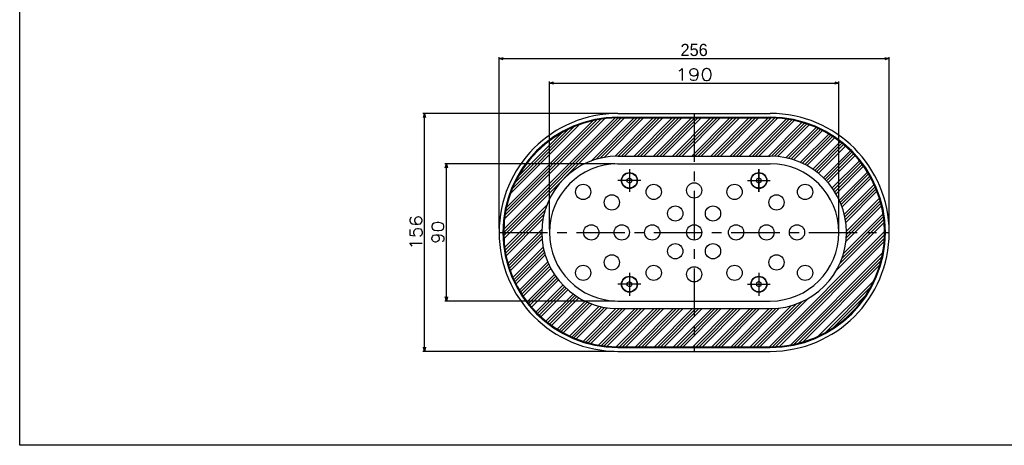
# Model space of a CAD drawing. Extents: x 0 to 1108, y 0 to 800.
# Tile 1 of 8: x 0 to 646, y 0 to 279. Entities that reach past the tile are written whole.
import ezdxf

# ---------------------------------------------------------------- set-up
doc = ezdxf.new("R2010")
doc.units = 0
doc.linetypes.add('CENTER', pattern=[50.8, 31.75, -6.35, 6.35, -6.35])
doc.layers.get('0').update_dxf_attribs({"linetype": 'CONTINUOUS'})
doc.layers.get('DEFPOINTS').update_dxf_attribs({"linetype": 'CONTINUOUS'})
doc.layers.add('フレーム', color=151, linetype='CONTINUOUS')
doc.styles.add('MX_DIMTXSTY_4', font='txt.sh', dxfattribs={"width": 1.1, "bigfont": 'extfont'})
doc.styles.add('MX_DIMTXSTY_5', font='txt.sh', dxfattribs={"width": 1.2, "bigfont": 'extfont'})
doc.styles.add('MX_NOTE_STANDARD', font='txt.sh', dxfattribs={"bigfont": 'extfont'})
doc.dimstyles.new('MXDIMSTYLE', dxfattribs={"dimtxt": 2.5, "dimasz": 2.5, "dimexe": 1, "dimexo": 1, "dimgap": 1.6, "dimtad": 1, "dimdsep": 46, "dimtxsty": 'MX_NOTE_STANDARD', "dimblk1": 'OPEN30', "dimblk2": 'OPEN30', "dimsah": 1, "dimcen": 2.5, "dimadec": 0, "dimazin": 0, "dimtfac": 1, "dimtmove": 0, "dimatfit": 3, "dimldrblk": 'OPEN30', "dimfxl": 1, "dimtzin": 0, "dimarcsym": 0})

# ---------------------------------------------------------------- blocks, each defined once
blk = doc.blocks.new('_OPEN30')
at = {"color": 0, "linetype": 'ByBlock', "lineweight": -2}
for p, q in [((-1, 0.267949), (0, 0)), ((0, 0), (-1, -0.267949)), ((0, 0), (-1, 0))]:
    blk.add_line(p, q, dxfattribs=at)
blk = doc.blocks.new('*D34')
at = {"color": 22, "linetype": 'CONTINUOUS'}
for p, q in [((390.126013, 217.58404), (264.677267, 217.58404)), ((265.677267, 61.58404), (265.677267, 217.58404)), ((390.126013, 61.58404), (264.677267, 61.58404))]:
    blk.add_line(p, q, dxfattribs=at)
at = {"layer": 'DEFPOINTS', "color": 0, "linetype": 'CONTINUOUS'}
for p in [(265.677267, 217.58404), (392.626013, 217.58404), (392.626013, 61.58404)]:
    blk.add_point(p, dxfattribs=at)
at = {"color": 22, "linetype": 'CONTINUOUS', "xscale": 2.77, "yscale": 2.77, "zscale": 2.77}
for p, rotation in [((265.677267, 217.58404), 90), ((265.677267, 61.58404), 270)]:
    blk.add_blockref('_OPEN30', p, dxfattribs=dict(at, rotation=rotation))
at = {"color": 22, "linetype": 'CONTINUOUS', "insert": (260.077267, 139.58404), "char_height": 8, "attachment_point": 5, "rotation": 90, "line_spacing_factor": 0.72, "style": 'MX_DIMTXSTY_4'}
blk.add_mtext('\\A1;156', dxfattribs=at)
blk = doc.blocks.new('*D35')
at = {"color": 22, "linetype": 'CONTINUOUS'}
for p, q in [((347.626012, 141.584041), (347.626012, 238.464481)), ((347.626012, 237.464481), (537.626012, 237.464481)), ((537.626012, 141.584041), (537.626012, 238.464481))]:
    blk.add_line(p, q, dxfattribs=at)
at = {"layer": 'DEFPOINTS', "color": 0, "linetype": 'CONTINUOUS'}
for p in [(537.626012, 237.464481), (347.626012, 139.584041), (537.626012, 139.584041)]:
    blk.add_point(p, dxfattribs=at)
at = {"color": 22, "linetype": 'CONTINUOUS', "xscale": 2.77, "yscale": 2.77, "zscale": 2.77, "rotation": 180}
blk.add_blockref('_OPEN30', (347.626012, 237.464481), dxfattribs=at)
at = {"color": 22, "linetype": 'CONTINUOUS', "xscale": 2.77, "yscale": 2.77, "zscale": 2.77}
blk.add_blockref('_OPEN30', (537.626012, 237.464481), dxfattribs=at)
at = {"color": 22, "linetype": 'CONTINUOUS', "insert": (442.626012, 243.064481), "char_height": 8, "attachment_point": 5, "line_spacing_factor": 0.72, "style": 'MX_DIMTXSTY_5'}
blk.add_mtext('\\A1;190', dxfattribs=at)
blk = doc.blocks.new('*D36')
at = {"color": 22, "linetype": 'CONTINUOUS'}
for p, q in [((390.626016, 184.58404), (279.048776, 184.58404)), ((280.048776, 94.58404), (280.048776, 184.58404)), ((390.626016, 94.58404), (279.048776, 94.58404))]:
    blk.add_line(p, q, dxfattribs=at)
at = {"layer": 'DEFPOINTS', "color": 0, "linetype": 'CONTINUOUS'}
for p in [(280.048776, 184.58404), (392.626016, 184.58404), (392.626016, 94.58404)]:
    blk.add_point(p, dxfattribs=at)
at = {"color": 22, "linetype": 'CONTINUOUS', "xscale": 2.77, "yscale": 2.77, "zscale": 2.77}
for p, rotation in [((280.048776, 184.58404), 90), ((280.048776, 94.58404), 270)]:
    blk.add_blockref('_OPEN30', p, dxfattribs=dict(at, rotation=rotation))
at = {"color": 22, "linetype": 'CONTINUOUS', "insert": (274.448776, 139.58404), "char_height": 8, "attachment_point": 5, "rotation": 90, "line_spacing_factor": 0.72, "style": 'MX_DIMTXSTY_4'}
blk.add_mtext('\\A1;90', dxfattribs=at)
blk = doc.blocks.new('*D37')
at = {"color": 22, "linetype": 'CONTINUOUS'}
for p, q in [((314.626012, 142.084038), (314.626012, 254.551865)), ((314.626012, 253.551865), (570.626012, 253.551865)), ((570.626012, 142.084038), (570.626012, 254.551865))]:
    blk.add_line(p, q, dxfattribs=at)
at = {"layer": 'DEFPOINTS', "color": 0, "linetype": 'CONTINUOUS'}
for p in [(570.626012, 253.551865), (314.626012, 139.584038), (570.626012, 139.584038)]:
    blk.add_point(p, dxfattribs=at)
at = {"color": 22, "linetype": 'CONTINUOUS', "xscale": 2.77, "yscale": 2.77, "zscale": 2.77, "rotation": 180}
blk.add_blockref('_OPEN30', (314.626012, 253.551865), dxfattribs=at)
at = {"color": 22, "linetype": 'CONTINUOUS', "xscale": 2.77, "yscale": 2.77, "zscale": 2.77}
blk.add_blockref('_OPEN30', (570.626012, 253.551865), dxfattribs=at)
at = {"color": 22, "linetype": 'CONTINUOUS', "insert": (442.626012, 259.151865), "char_height": 8, "attachment_point": 5, "line_spacing_factor": 0.72}
blk.add_mtext('\\A1;256', dxfattribs=at)

msp = doc.modelspace()

# ---------------------------------------------------------------- hatches: boundary and pattern name
at = {"layer": 'フレーム', "linetype": 'CONTINUOUS'}
h = msp.add_hatch(dxfattribs=at)
h.set_pattern_fill('ANSI34', scale=0.46667, style=0)
edge = h.paths.add_edge_path()
edge.add_line((492.626, 214.584), (392.626, 214.584))
edge.add_arc((392.626, 139.584), 75, 90, 270)
edge.add_line((392.626, 64.584), (492.626, 64.584))
edge.add_arc((492.626, 139.584), 75, -90, 90)
edge = h.paths.add_edge_path()
edge.add_line((492.626, 189.584), (392.626, 189.584))
edge.add_arc((392.626, 139.584), 50, 90, 270)
edge.add_line((392.626, 89.584), (492.626, 89.584))
edge.add_arc((492.626, 139.584), 50, -90, 90)

# ---------------------------------------------------------------- linework, layer by layer
at = {"layer": 'フレーム', "color": 253, "linetype": 'CONTINUOUS'}
msp.add_line((0, 0), (0, 800), dxfattribs=at)
at = {"layer": 'フレーム', "color": 254, "linetype": 'CONTINUOUS'}
for p, q in [((392.626, 217.584), (492.626, 217.584)), ((392.626, 215.084), (492.626, 215.084)), ((392.626, 214.584), (492.626, 214.584)), ((392.626, 214.584), (492.626, 214.584)), ((392.626, 189.584), (492.626, 189.584)), ((392.626, 189.584), (492.626, 189.584)), ((392.626, 189.584), (492.626, 189.584)), ((392.626, 184.584), (492.626, 184.584)), ((398.626, 174.45), (400.126, 175.316)), ((400.126, 175.316), (401.626, 174.45)), ((485.126, 175.316), (483.626, 174.45)), ((486.626, 174.45), (485.126, 175.316)), ((398.626, 172.718), (398.626, 174.45)), ((400.126, 171.852), (398.626, 172.718)), ((400.126, 171.852), (401.626, 172.718)), ((401.626, 174.45), (401.626, 172.718)), ((483.626, 174.45), (483.626, 172.718)), ((485.126, 171.852), (483.626, 172.718)), ((485.126, 171.852), (486.626, 172.718)), ((486.626, 172.718), (486.626, 174.45)), ((398.626, 106.45), (400.126, 107.316)), ((398.626, 104.718), (398.626, 106.45)), ((400.126, 103.852), (398.626, 104.718)), ((400.126, 107.316), (401.626, 106.45)), ((400.126, 103.852), (401.626, 104.718)), ((401.626, 106.45), (401.626, 104.718)), ((485.126, 107.316), (483.626, 106.45)), ((483.626, 106.45), (483.626, 104.718)), ((485.126, 103.852), (483.626, 104.718)), ((486.626, 106.45), (485.126, 107.316)), ((485.126, 103.852), (486.626, 104.718)), ((486.626, 104.718), (486.626, 106.45)), ((392.626, 94.584), (492.626, 94.584)), ((392.626, 89.584), (492.626, 89.584)), ((392.626, 89.584), (492.626, 89.584)), ((392.626, 89.584), (492.626, 89.584)), ((392.626, 64.584), (492.626, 64.584)), ((392.626, 64.584), (492.626, 64.584)), ((392.626, 64.084), (492.626, 64.084)), ((392.626, 61.584), (492.626, 61.584))]:
    msp.add_line(p, q, dxfattribs=at)
at = {"layer": 'フレーム', "color": 22, "linetype": 'CENTER'}
for p, q in [((442.626, 217.584), (442.626, 61.584)), ((400.126, 181.084), (400.126, 166.084)), ((485.126, 181.084), (485.126, 166.084)), ((485.126, 166.084), (485.126, 181.084)), ((407.626, 173.584), (392.626, 173.584)), ((477.626, 173.584), (492.626, 173.584)), ((477.626, 173.584), (492.626, 173.584)), ((314.626, 139.584), (570.626, 139.584)), ((400.126, 113.084), (400.126, 98.084)), ((485.126, 113.084), (485.126, 98.084)), ((407.626, 105.584), (392.626, 105.584)), ((477.626, 105.584), (492.626, 105.584))]:
    msp.add_line(p, q, dxfattribs=at)
at = {"layer": 'フレーム', "color": 241, "linetype": 'CONTINUOUS'}
msp.add_line((1108, 0), (0, 0), dxfattribs=at)
at = {"layer": 'フレーム', "color": 254, "linetype": 'CONTINUOUS'}
for centre, radius in [((400.126, 173.584), 5.25), ((400.126, 173.584), 5), ((485.126, 173.584), 5.25), ((485.126, 173.584), 5), ((369.8, 166.091), 5), ((416.11, 166.101), 5), ((442.626, 167.084), 5), ((469.143, 166.101), 5), ((515.452, 166.091), 5), ((388.594, 159.25), 5), ((496.658, 159.25), 5), ((430.252, 151.958), 5), ((455, 151.958), 5), ((375.126, 139.584), 5), ((395.126, 139.584), 5), ((415.126, 139.584), 5), ((442.626, 139.584), 5), ((470.126, 139.584), 5), ((490.126, 139.584), 5), ((510.126, 139.584), 5), ((430.252, 127.21), 5), ((455, 127.21), 5), ((388.594, 119.918), 5), ((496.658, 119.918), 5), ((369.8, 113.077), 5), ((416.11, 113.068), 5), ((442.626, 112.084), 5), ((469.143, 113.068), 5), ((515.452, 113.077), 5), ((400.126, 105.584), 5.25), ((400.126, 105.584), 5), ((485.126, 105.584), 5.25), ((485.126, 105.584), 5)]:
    msp.add_circle(centre, radius, dxfattribs=at)
for centre, radius, start, end in [((392.626, 139.584), 78, 90, 270), ((392.626, 139.584), 75.5, 90, 270), ((392.626, 139.584), 75, 90, 270), ((392.626, 139.584), 75, 90, 270), ((492.626, 139.584), 78, 270, 90), ((492.626, 139.584), 75.5, 270, 90), ((492.626, 139.584), 75, 270, 90), ((492.626, 139.584), 75, 270, 90), ((392.626, 139.584), 50, 90, 270), ((392.626, 139.584), 50, 90, 270), ((392.626, 139.584), 50, 90, 270), ((492.626, 139.584), 50, 270, 90), ((492.626, 139.584), 50, 270, 90), ((492.626, 139.584), 50, 270, 90), ((392.626, 139.584), 45, 90, 270), ((492.626, 139.584), 45, 270, 90)]:
    msp.add_arc(centre, radius, start, end, dxfattribs=at)

# ---------------------------------------------------------------- dimensions: what is measured, and where the dimension line sits
at = {"layer": 'フレーム', "color": 22, "linetype": 'CONTINUOUS'}
for base, p1, p2, override, picture, middle in [((570.626, 253.552), (314.626, 139.584), (570.626, 139.584), {"dimtxt": 8, "dimasz": 2.77, "dimexo": 2.5, "dimtzin": 8}, '*D37', (442.626, 253.552)), ((537.626, 237.464), (347.626, 139.584), (537.626, 139.584), {"dimtxt": 8, "dimasz": 2.77, "dimexo": 2, "dimtxsty": 'MX_DIMTXSTY_5', "dimtzin": 8}, '*D35', (442.626, 237.464))]:
    dim = msp.add_linear_dim(base=base, p1=p1, p2=p2, text='\\A1;<>', dimstyle='MXDIMSTYLE', override=override, dxfattribs=at)
    dim.commit()
    dim.dimension.update_dxf_attribs({"geometry": picture, "text_midpoint": middle, "dimtype": 128})
for base, p1, p2, override, picture, middle in [((265.677, 217.584), (392.626, 61.584), (392.626, 217.584), {"dimtxt": 8, "dimasz": 2.77, "dimexo": 2.5, "dimtxsty": 'MX_DIMTXSTY_4', "dimtzin": 8}, '*D34', (265.677, 139.584)), ((280.049, 184.584), (392.626, 94.584), (392.626, 184.584), {"dimtxt": 8, "dimasz": 2.77, "dimexo": 2, "dimtxsty": 'MX_DIMTXSTY_4', "dimtzin": 8}, '*D36', (280.049, 139.584))]:
    dim = msp.add_linear_dim(base=base, p1=p1, p2=p2, angle=90, text='\\A1;<>', dimstyle='MXDIMSTYLE', override=override, dxfattribs=at)
    dim.commit()
    dim.dimension.update_dxf_attribs({"geometry": picture, "text_midpoint": middle, "dimtype": 128})

doc.saveas('drawing.dxf')
